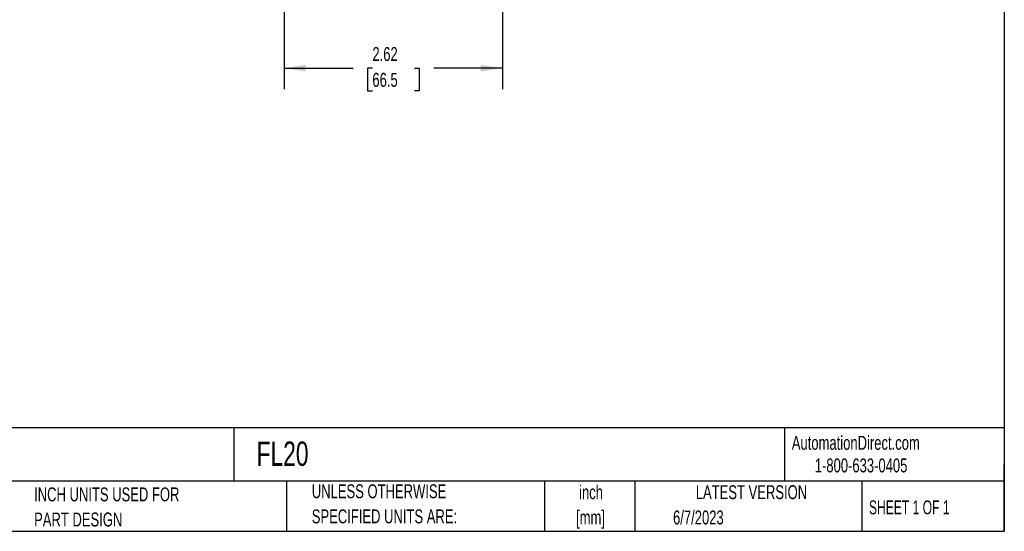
# Model space of a CAD drawing. Header units: inches. Extents: x 0.5 to 21.5, y 0.5 to 16.5.
# Tile 2 of 4: x 9.7 to 21.5, y 0.5 to 6.6. Entities that reach past the tile are written whole.
import ezdxf

# ---------------------------------------------------------------- set-up
doc = ezdxf.new("R2010")
doc.units = ezdxf.units.IN
doc.header["$LTSCALE"] = 2
doc.header["$MEASUREMENT"] = 0
doc.layers.add('DIMENSIONS', color=140, linetype='Continuous', lineweight=25)
doc.layers.add('TEXT', color=140, linetype='Continuous', lineweight=25)
doc.styles.add('SLDTEXTSTYLE0', font='TXT', dxfattribs={"width": 0.7})
doc.styles.add('SLDTEXTSTYLE1', font='TXT', dxfattribs={"width": 0.65})
doc.dimstyles.new('SLDDIMSTYLE2', dxfattribs={"dimtxt": 0.169922, "dimasz": 0.26, "dimexe": 0, "dimexo": 0.0625, "dimgap": 0.04248, "dimtad": 0, "dimtih": 1, "dimtoh": 1, "dimrnd": 1e-09, "dimzin": 12, "dimdsep": 46, "dimtxsty": 'SLDTEXTSTYLE0', "dimsah": 1, "dimcen": 0.09, "dimadec": 0, "dimazin": 3, "dimtfac": 1, "dimtofl": 0, "dimtmove": 0, "dimatfit": 3, "dimfxl": 0, "dimfrac": 2, "dimtolj": 1, "dimtzin": 12, "dimarcsym": 0})

# ---------------------------------------------------------------- blocks, each defined once
blk = doc.blocks.new('SW_NOTE_0')
at = {"layer": 'TEXT', "color": 0, "char_height": 0.1667, "attachment_point": 2, "style": 'SLDTEXTSTYLE0'}
for s, insert in [('inch', (0.25, 0.215)), ('[mm]', (0.244, -0.086))]:
    blk.add_mtext(s, dxfattribs=dict(at, insert=insert))
blk = doc.blocks.new('SW_NOTE_0_1')
at = {"layer": 'TEXT', "color": 0, "char_height": 0.16667, "attachment_point": 1, "style": 'SLDTEXTSTYLE0'}
for s, insert in [('UNLESS OTHERWISE', (0, 0.215)), ('SPECIFIED UNITS ARE:', (0, -0.086))]:
    blk.add_mtext(s, dxfattribs=dict(at, insert=insert))
blk = doc.blocks.new('SW_NOTE_0_5')
at = {"layer": 'TEXT', "color": 0, "char_height": 0.16667, "attachment_point": 1, "style": 'SLDTEXTSTYLE0'}
for s, insert in [('INCH UNITS USED FOR', (0, 0.215)), ('PART DESIGN', (0, -0.086))]:
    blk.add_mtext(s, dxfattribs=dict(at, insert=insert))
blk = doc.blocks.new('_D_5')
at = {"layer": 'DIMENSIONS'}
for p, q in [((15.482, 8.507), (15.482, 5.801)), ((12.865, 8.182), (12.865, 5.801)), ((12.865, 6.051), (13.694, 6.051)), ((13.924, 6.051), (13.867, 6.051)), ((13.867, 6.051), (13.867, 5.781)), ((14.429, 6.051), (14.486, 6.051)), ((14.486, 6.051), (14.486, 5.781)), ((15.482, 6.051), (14.659, 6.051)), ((13.867, 5.781), (13.924, 5.781)), ((14.486, 5.781), (14.429, 5.781))]:
    blk.add_line(p, q, dxfattribs=at)
for points in [[(12.865, 6.051), (13.125, 6.011), (13.125, 6.091)], [(15.482, 6.051), (15.222, 6.091), (15.222, 6.011)]]:
    blk.add_solid(points, dxfattribs=at)
at = {"layer": 'DIMENSIONS', "char_height": 0.1667, "attachment_point": 1, "style": 'SLDTEXTSTYLE0'}
for s, insert in [('2.62', (13.924, 6.304)), ('66.5', (13.924, 5.995))]:
    blk.add_mtext(s, dxfattribs=dict(at, insert=insert))

msp = doc.modelspace()

# ---------------------------------------------------------------- linework, layer by layer
at = {"layer": 'TEXT'}
for p, q in [((21.5, 16.5), (21.5, 0.5)), ((21.5, 1.74221), (0.5, 1.74221)), ((12.26448, 1.74221), (12.26448, 1.1)), ((18.8642, 1.74221), (18.8642, 1.1)), ((21.5, 0.5), (21.5, 1.3)), ((21.5, 1.1), (0.5, 1.1)), ((12.89608, 1.1), (12.89608, 0.5)), ((15.98617, 1.1), (15.98617, 0.5)), ((17.07182, 1.1), (17.07182, 0.5)), ((19.79124, 1.1), (19.79124, 0.5)), ((0.5, 0.5), (21.5, 0.5))]:
    msp.add_line(p, q, dxfattribs=at)

# ---------------------------------------------------------------- block references
for name, p in [('SW_NOTE_0_1', (13.19747, 0.84816)), ('SW_NOTE_0', (16.2952, 0.83652)), ('SW_NOTE_0_5', (9.86848, 0.81093))]:
    msp.add_blockref(name, p, dxfattribs=at)

# ---------------------------------------------------------------- texts
for s, insert, char_height, attachment_point, style in [('AutomationDirect.com', (18.95236, 1.64382), 0.1666667, 1, 'SLDTEXTSTYLE0'), ('FL20', (12.53604, 1.57626), 0.291667, 1, 'SLDTEXTSTYLE0'), ('1-800-633-0405', (19.22768, 1.37299), 0.1666667, 1, 'SLDTEXTSTYLE0'), ('LATEST VERSION', (18.46867, 1.05228), 0.1666667, 2, 'SLDTEXTSTYLE0'), ('SHEET 1 OF 1', (19.87727, 0.8702), 0.1666667, 1, 'SLDTEXTSTYLE1'), ('6/7/2023', (17.52857, 0.74909), 0.166667, 1, 'SLDTEXTSTYLE0')]:
    msp.add_mtext(s, dxfattribs=dict(at, insert=insert, char_height=char_height, attachment_point=attachment_point, style=style))

# ---------------------------------------------------------------- dimensions: what is measured, and where the dimension line sits
at = {"layer": 'DIMENSIONS'}
dim = msp.add_linear_dim(base=(12.86497, 6.05068), p1=(15.48247, 8.60743), p2=(12.86497, 8.2819), dimstyle='SLDDIMSTYLE2', dxfattribs=at)
dim.commit()
dim.dimension.update_dxf_attribs({"geometry": '_D_5', "text_midpoint": (14.17642, 6.05068), "dimtype": 160})

doc.saveas('drawing.dxf')
